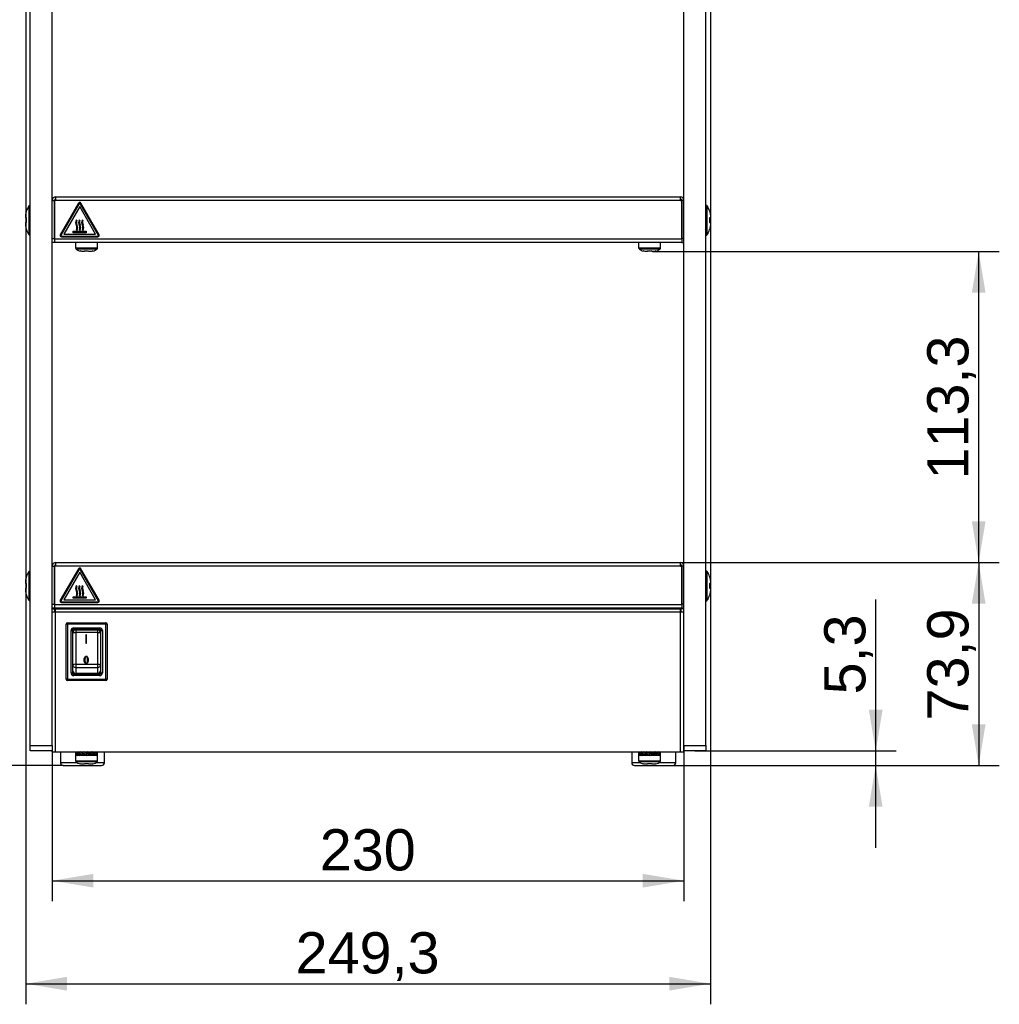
# Model space of a CAD drawing. Header units: millimetres. Extents: x 0 to 418, y 0 to 295.
# Tile 3 of 12: x 55 to 126, y 152 to 223. Entities that reach past the tile are written whole.
import ezdxf
from ezdxf.enums import TextEntityAlignment as Align

# ---------------------------------------------------------------- set-up
doc = ezdxf.new("R2010")
doc.units = ezdxf.units.MM
doc.layers.add('132.367_TASSENWÄ', color=7, linetype='Continuous')
doc.layers.add('Standard', color=7, linetype='Continuous')
doc.styles.add('SEACAD_Arial', font='arial.ttf')
doc.dimstyles.new('ISO', dxfattribs={"dimtxt": 3, "dimasz": 3, "dimexe": 1.5, "dimexo": 0, "dimgap": 0.75, "dimtad": 1, "dimdec": 1, "dimlfac": 5, "dimtxsty": 'SEACAD_Arial', "dimblk1": '_SE_FILLED', "dimblk2": '_SE_FILLED', "dimsah": 1, "dimcen": 1.5, "dimazin": 0, "dimtfac": 0.7, "dimtdec": 3, "dimtmove": 0, "dimatfit": 3, "dimfxl": 1, "dimarcsym": 0})

# ---------------------------------------------------------------- blocks, each defined once
blk = doc.blocks.new('SE')
at = {"layer": '132.367_TASSENWÄ', "color": 7, "linetype": 'Continuous'}
for p, q in [((55.506, 170.444), (55.506, 265.244)), ((57.106, 170.444), (57.106, 265.244)), ((103.106, 170.444), (103.106, 265.244)), ((104.706, 170.444), (104.706, 265.244)), ((57.106, 210.131), (57.266, 210.131)), ((57.266, 207.371), (57.266, 210.131)), ((57.267, 210.131), (57.267, 207.331)), ((57.366, 210.131), (57.267, 210.131)), ((57.366, 210.391), (102.846, 210.391)), ((57.366, 210.131), (57.366, 210.391)), ((102.846, 210.131), (57.366, 210.131)), ((102.846, 210.131), (102.846, 210.391)), ((102.846, 210.131), (102.946, 210.131)), ((102.946, 210.131), (102.946, 207.331)), ((103.106, 210.131), (102.946, 210.131)), ((102.946, 207.371), (102.946, 210.131)), ((55.24, 209.371), (55.234, 209.371)), ((55.406, 209.737), (55.406, 207.645)), ((57.267, 209.591), (57.266, 209.591)), ((59.02, 209.939), (57.693, 207.641)), ((59.063, 209.914), (57.736, 207.616)), ((59.106, 209.697), (57.946, 207.687)), ((60.267, 207.687), (59.106, 209.697)), ((60.476, 207.616), (59.15, 209.914)), ((60.52, 207.641), (59.193, 209.939)), ((102.946, 209.591), (102.946, 209.591)), ((104.806, 207.645), (104.806, 209.737)), ((104.972, 209.371), (104.979, 209.371)), ((55.173, 208.861), (55.173, 208.904)), ((55.24, 208.861), (55.173, 208.861)), ((58.852, 208.723), (58.898, 208.676)), ((59.072, 208.723), (59.118, 208.676)), ((59.292, 208.723), (59.338, 208.676)), ((105.04, 208.861), (104.972, 208.861)), ((105.04, 208.904), (105.04, 208.861)), ((55.173, 208.478), (55.173, 208.521)), ((55.173, 208.521), (55.24, 208.521)), ((55.24, 208.011), (55.234, 208.011)), ((58.918, 207.943), (58.872, 207.99)), ((59.138, 207.943), (59.092, 207.99)), ((59.358, 207.943), (59.312, 207.99)), ((104.972, 208.521), (105.04, 208.521)), ((104.972, 208.011), (104.979, 208.011)), ((105.04, 208.521), (105.04, 208.478)), ((57.106, 207.371), (57.266, 207.371)), ((57.266, 207.791), (57.267, 207.791)), ((57.266, 207.371), (57.266, 207.071)), ((57.267, 207.331), (102.946, 207.331)), ((57.267, 207.331), (57.267, 207.071)), ((57.78, 207.541), (60.433, 207.541)), ((57.78, 207.491), (60.433, 207.491)), ((57.946, 207.687), (60.267, 207.687)), ((58.636, 207.887), (59.576, 207.887)), ((58.636, 207.787), (58.636, 207.887)), ((59.576, 207.787), (58.636, 207.787)), ((59.576, 207.887), (59.576, 207.787)), ((102.946, 207.791), (102.946, 207.791)), ((102.946, 207.371), (102.946, 207.071)), ((103.106, 207.371), (102.946, 207.371)), ((102.946, 207.331), (102.946, 207.071)), ((57.266, 207.071), (57.106, 207.071)), ((102.946, 207.071), (57.267, 207.071)), ((58.806, 207.071), (58.806, 206.674)), ((58.806, 206.674), (60.406, 206.674)), ((58.834, 206.613), (60.378, 206.613)), ((60.406, 206.674), (60.406, 207.071)), ((99.806, 207.071), (99.806, 206.674)), ((99.806, 206.674), (101.406, 206.674)), ((99.834, 206.613), (101.378, 206.613)), ((101.406, 206.674), (101.406, 207.071)), ((102.946, 207.071), (103.106, 207.071)), ((59.146, 206.455), (59.146, 206.448)), ((59.456, 206.421), (59.404, 206.421)), ((59.456, 206.455), (59.456, 206.421)), ((59.756, 206.421), (59.756, 206.455)), ((59.809, 206.421), (59.756, 206.421)), ((60.066, 206.455), (60.066, 206.448)), ((100.146, 206.455), (100.146, 206.448)), ((100.456, 206.421), (100.404, 206.421)), ((100.456, 206.455), (100.456, 206.421)), ((100.756, 206.421), (100.756, 206.455)), ((100.809, 206.421), (100.756, 206.421)), ((101.066, 206.455), (101.066, 206.448)), ((57.366, 183.764), (102.846, 183.764)), ((57.366, 183.504), (57.366, 183.764)), ((102.846, 183.504), (102.846, 183.764)), ((55.406, 183.111), (55.406, 181.018)), ((57.106, 183.504), (57.266, 183.504)), ((57.266, 180.744), (57.266, 183.504)), ((57.267, 182.964), (57.266, 182.964)), ((57.267, 183.504), (57.267, 180.704)), ((57.366, 183.504), (57.267, 183.504)), ((102.846, 183.504), (57.366, 183.504)), ((59.02, 183.312), (57.693, 181.014)), ((59.063, 183.287), (57.736, 180.989)), ((59.106, 183.07), (57.946, 181.06)), ((60.267, 181.06), (59.106, 183.07)), ((60.476, 180.989), (59.15, 183.287)), ((60.52, 181.014), (59.193, 183.312)), ((102.846, 183.504), (102.946, 183.504)), ((102.946, 183.504), (102.946, 180.704)), ((103.106, 183.504), (102.946, 183.504)), ((102.946, 180.744), (102.946, 183.504)), ((102.946, 182.964), (102.946, 182.964)), ((104.806, 181.018), (104.806, 183.111)), ((55.173, 182.234), (55.173, 182.277)), ((55.24, 182.234), (55.173, 182.234)), ((55.24, 182.744), (55.234, 182.744)), ((104.972, 182.744), (104.979, 182.744)), ((105.04, 182.234), (104.972, 182.234)), ((105.04, 182.277), (105.04, 182.234)), ((55.173, 181.851), (55.173, 181.894)), ((55.173, 181.894), (55.24, 181.894)), ((58.852, 182.096), (58.898, 182.05)), ((59.072, 182.096), (59.118, 182.05)), ((59.292, 182.096), (59.338, 182.05)), ((104.972, 181.894), (105.04, 181.894)), ((105.04, 181.894), (105.04, 181.851)), ((55.24, 181.384), (55.234, 181.384)), ((57.106, 180.744), (57.266, 180.744)), ((57.266, 181.164), (57.267, 181.164)), ((57.266, 180.744), (57.266, 180.444)), ((57.267, 180.704), (102.946, 180.704)), ((57.267, 180.704), (57.267, 180.444)), ((57.78, 180.914), (60.433, 180.914)), ((57.78, 180.864), (60.433, 180.864)), ((57.946, 181.06), (60.267, 181.06)), ((58.636, 181.26), (59.576, 181.26)), ((58.636, 181.16), (58.636, 181.26)), ((59.576, 181.16), (58.636, 181.16)), ((58.918, 181.316), (58.872, 181.363)), ((59.138, 181.316), (59.092, 181.363)), ((59.358, 181.316), (59.312, 181.363)), ((59.576, 181.26), (59.576, 181.16)), ((102.946, 181.164), (102.946, 181.164)), ((102.946, 180.744), (102.946, 180.444)), ((103.106, 180.744), (102.946, 180.744)), ((102.946, 180.704), (102.946, 180.444)), ((104.972, 181.384), (104.979, 181.384)), ((57.266, 180.444), (57.106, 180.444)), ((57.106, 180.384), (57.306, 180.384)), ((57.346, 180.144), (57.106, 180.144)), ((57.266, 180.684), (57.267, 180.684)), ((57.267, 180.444), (57.266, 180.444)), ((102.946, 180.444), (57.267, 180.444)), ((57.306, 180.144), (57.306, 180.384)), ((57.346, 180.384), (102.866, 180.384)), ((57.346, 180.144), (57.346, 180.384)), ((102.866, 180.144), (57.346, 180.144)), ((57.346, 169.984), (57.346, 180.144)), ((58.806, 180.384), (58.806, 180.444)), ((58.819, 180.384), (58.819, 180.444)), ((58.914, 180.404), (58.837, 180.444)), ((58.914, 180.384), (58.914, 180.444)), ((59.058, 180.384), (58.933, 180.444)), ((58.994, 180.415), (58.994, 180.444)), ((59.059, 180.422), (59.013, 180.444)), ((59.093, 180.384), (59.093, 180.444)), ((59.231, 180.384), (59.111, 180.444)), ((59.2, 180.384), (59.206, 180.444)), ((59.206, 180.444), (59.206, 180.396)), ((59.292, 180.444), (59.292, 180.396)), ((59.333, 180.384), (59.333, 180.444)), ((59.448, 180.384), (59.348, 180.444)), ((59.607, 180.384), (59.607, 180.444)), ((59.878, 180.444), (59.86, 180.384)), ((59.881, 180.384), (59.881, 180.444)), ((59.92, 180.444), (59.92, 180.384)), ((60.006, 180.396), (60.102, 180.444)), ((60.006, 180.384), (60.006, 180.444)), ((60.007, 180.397), (60.007, 180.444)), ((60.107, 180.444), (60.028, 180.384)), ((60.113, 180.444), (60.061, 180.384)), ((60.121, 180.384), (60.121, 180.444)), ((60.154, 180.384), (60.279, 180.444)), ((60.154, 180.422), (60.199, 180.444)), ((60.204, 180.444), (60.161, 180.415)), ((60.209, 180.444), (60.168, 180.408)), ((60.283, 180.444), (60.186, 180.384)), ((60.286, 180.444), (60.208, 180.384)), ((60.22, 180.416), (60.22, 180.444)), ((60.299, 180.425), (60.339, 180.444)), ((60.3, 180.384), (60.3, 180.444)), ((60.341, 180.444), (60.315, 180.429)), ((60.344, 180.444), (60.317, 180.426)), ((60.323, 180.417), (60.376, 180.444)), ((60.377, 180.444), (60.325, 180.414)), ((60.378, 180.444), (60.326, 180.412)), ((60.394, 180.384), (60.394, 180.444)), ((60.406, 180.384), (60.406, 180.444)), ((67.056, 180.384), (67.056, 180.444)), ((67.456, 180.444), (67.456, 180.384)), ((72.656, 180.444), (72.656, 180.384)), ((73.056, 180.444), (73.056, 180.384)), ((99.806, 180.384), (99.806, 180.444)), ((99.806, 180.384), (99.806, 180.444)), ((99.855, 180.426), (99.823, 180.444)), ((99.855, 180.384), (99.855, 180.444)), ((99.996, 180.384), (99.874, 180.444)), ((99.914, 180.425), (99.914, 180.444)), ((99.97, 180.427), (99.933, 180.444)), ((99.994, 180.384), (99.994, 180.444)), ((100.137, 180.384), (100.013, 180.444)), ((100.093, 180.406), (100.093, 180.444)), ((100.164, 180.418), (100.111, 180.444)), ((100.2, 180.384), (100.206, 180.444)), ((100.206, 180.444), (100.206, 180.384)), ((100.207, 180.384), (100.207, 180.444)), ((100.335, 180.384), (100.224, 180.444)), ((100.292, 180.444), (100.292, 180.384)), ((100.468, 180.384), (100.468, 180.444)), ((100.481, 180.444), (100.566, 180.384)), ((100.746, 180.384), (100.746, 180.444)), ((101.001, 180.444), (100.966, 180.384)), ((101.007, 180.384), (101.007, 180.444)), ((101.049, 180.418), (101.102, 180.444)), ((101.107, 180.444), (101.06, 180.409)), ((101.113, 180.444), (101.061, 180.384)), ((101.075, 180.384), (101.199, 180.444)), ((101.204, 180.444), (101.115, 180.384)), ((101.121, 180.406), (101.121, 180.444)), ((101.209, 180.444), (101.143, 180.384)), ((101.22, 180.384), (101.22, 180.444)), ((101.243, 180.427), (101.279, 180.444)), ((101.283, 180.444), (101.247, 180.422)), ((101.286, 180.444), (101.251, 180.417)), ((101.344, 180.444), (101.254, 180.384)), ((101.26, 180.406), (101.339, 180.444)), ((101.341, 180.444), (101.265, 180.399)), ((101.3, 180.425), (101.3, 180.444)), ((101.358, 180.384), (101.358, 180.444)), ((101.358, 180.435), (101.376, 180.444)), ((101.377, 180.444), (101.358, 180.433)), ((101.378, 180.444), (101.358, 180.432)), ((101.389, 180.444), (101.368, 180.431)), ((101.406, 180.384), (101.406, 180.444)), ((102.866, 180.144), (102.866, 180.384)), ((102.866, 169.984), (102.866, 180.144)), ((103.106, 180.144), (102.866, 180.144)), ((103.106, 180.384), (102.906, 180.384)), ((102.906, 180.144), (102.906, 180.384)), ((102.946, 180.684), (102.946, 180.684)), ((102.946, 180.444), (103.106, 180.444)), ((102.946, 180.444), (102.946, 180.444)), ((58.116, 175.274), (58.116, 179.274)), ((58.216, 179.274), (58.116, 179.274)), ((58.216, 179.374), (61.016, 179.374)), ((58.216, 179.374), (58.216, 179.274)), ((58.216, 179.274), (58.216, 175.274)), ((61.016, 179.274), (58.216, 179.274)), ((61.016, 179.374), (61.016, 179.274)), ((61.016, 175.274), (61.016, 179.274)), ((61.116, 179.274), (61.016, 179.274)), ((61.116, 179.274), (61.116, 175.274)), ((58.476, 175.734), (58.476, 178.814)), ((58.476, 178.814), (58.576, 178.814)), ((58.576, 178.814), (58.576, 175.734)), ((58.616, 176.256), (58.616, 178.674)), ((58.676, 179.014), (60.556, 179.014)), ((58.676, 178.914), (58.676, 179.014)), ((60.556, 178.914), (58.676, 178.914)), ((58.816, 178.874), (58.816, 178.663)), ((58.816, 178.874), (60.416, 178.874)), ((58.816, 178.663), (58.816, 176.361)), ((60.416, 178.663), (58.816, 178.663)), ((60.416, 178.663), (60.416, 178.874)), ((60.416, 176.361), (60.416, 178.663)), ((60.556, 178.914), (60.556, 179.014)), ((60.616, 178.674), (60.616, 176.256)), ((60.656, 175.734), (60.656, 178.814)), ((60.656, 178.814), (60.756, 178.814)), ((60.756, 178.814), (60.756, 175.734)), ((59.604, 178.494), (59.562, 178.494)), ((59.562, 178.494), (59.562, 177.893)), ((59.604, 178.392), (59.562, 178.392)), ((59.562, 177.893), (59.604, 177.893)), ((59.604, 177.893), (59.604, 178.494)), ((59.48, 176.671), (59.48, 176.464)), ((59.678, 176.464), (59.678, 176.671)), ((58.476, 175.734), (58.576, 175.734)), ((58.616, 175.874), (58.616, 176.256)), ((58.816, 176.361), (58.816, 176.128)), ((58.816, 176.361), (60.416, 176.361)), ((58.816, 176.128), (58.816, 175.698)), ((58.816, 176.128), (60.416, 176.128)), ((58.816, 175.698), (58.816, 175.674)), ((58.816, 175.698), (60.416, 175.698)), ((60.416, 175.674), (58.816, 175.674)), ((60.416, 176.128), (60.416, 176.361)), ((60.416, 175.698), (60.416, 176.128)), ((60.416, 175.674), (60.416, 175.698)), ((60.616, 176.256), (60.616, 175.874)), ((60.656, 175.734), (60.756, 175.734)), ((58.216, 175.274), (58.116, 175.274)), ((58.216, 175.274), (61.016, 175.274)), ((58.216, 175.274), (58.216, 175.174)), ((61.016, 175.174), (58.216, 175.174)), ((58.676, 175.634), (60.556, 175.634)), ((58.676, 175.534), (58.676, 175.634)), ((60.556, 175.534), (58.676, 175.534)), ((60.556, 175.534), (60.556, 175.634)), ((61.016, 175.274), (61.016, 175.174)), ((61.116, 175.274), (61.016, 175.274)), ((55.506, 170.044), (55.506, 170.444)), ((55.506, 170.444), (57.106, 170.444)), ((57.106, 170.044), (55.506, 170.044)), ((57.106, 170.444), (57.106, 170.044)), ((57.106, 169.984), (57.106, 170.044)), ((57.106, 169.984), (57.346, 169.984)), ((57.346, 169.984), (102.866, 169.984)), ((57.706, 169.984), (57.706, 169.184)), ((58.806, 169.935), (58.806, 169.813)), ((58.819, 169.911), (58.819, 169.984)), ((58.914, 169.911), (58.914, 169.984)), ((59.094, 169.948), (59.016, 169.984)), ((59.093, 169.911), (59.093, 169.984)), ((59.312, 169.924), (59.19, 169.984)), ((59.206, 169.984), (59.206, 169.976)), ((59.292, 169.984), (59.292, 169.976)), ((59.333, 169.911), (59.333, 169.984)), ((59.515, 169.924), (59.415, 169.984)), ((59.607, 169.911), (59.607, 169.984)), ((59.866, 169.984), (59.851, 169.933)), ((59.881, 169.911), (59.881, 169.984)), ((59.92, 169.984), (59.92, 169.935)), ((60.054, 169.984), (60.006, 169.948)), ((60.006, 169.935), (60.006, 169.984)), ((60.007, 169.977), (60.022, 169.984)), ((60.078, 169.984), (60.035, 169.933)), ((60.121, 169.911), (60.121, 169.984)), ((60.218, 169.984), (60.189, 169.966)), ((60.234, 169.984), (60.197, 169.956)), ((60.3, 169.911), (60.3, 169.984)), ((60.394, 169.911), (60.394, 169.984)), ((60.406, 169.813), (60.406, 169.935)), ((60.906, 169.184), (60.906, 169.984)), ((99.306, 169.984), (99.306, 169.184)), ((99.806, 169.935), (99.806, 169.813)), ((99.819, 169.911), (99.819, 169.984)), ((99.914, 169.911), (99.914, 169.984)), ((100.094, 169.948), (100.016, 169.984)), ((100.093, 169.911), (100.093, 169.984)), ((100.312, 169.924), (100.19, 169.984)), ((100.206, 169.984), (100.206, 169.976)), ((100.292, 169.984), (100.292, 169.976)), ((100.333, 169.911), (100.333, 169.984)), ((100.515, 169.924), (100.415, 169.984)), ((100.607, 169.911), (100.607, 169.984)), ((100.866, 169.984), (100.851, 169.933)), ((100.881, 169.911), (100.881, 169.984)), ((100.92, 169.984), (100.92, 169.935)), ((101.006, 169.976), (101.022, 169.984)), ((101.054, 169.984), (101.006, 169.948)), ((101.006, 169.935), (101.006, 169.984)), ((101.078, 169.984), (101.035, 169.933)), ((101.121, 169.911), (101.121, 169.984)), ((101.218, 169.984), (101.189, 169.966)), ((101.234, 169.984), (101.197, 169.956)), ((101.3, 169.911), (101.3, 169.984)), ((101.394, 169.911), (101.394, 169.984)), ((101.406, 169.813), (101.406, 169.935)), ((102.506, 169.184), (102.506, 169.984)), ((102.866, 169.984), (103.106, 169.984)), ((103.106, 170.444), (104.706, 170.444)), ((103.106, 170.044), (103.106, 170.444)), ((103.106, 169.984), (103.106, 170.044)), ((104.706, 170.044), (103.106, 170.044)), ((104.706, 170.444), (104.706, 170.044)), ((58.806, 169.724), (58.816, 169.724)), ((58.806, 169.724), (58.806, 169.327)), ((58.806, 169.327), (60.406, 169.327)), ((58.841, 169.843), (58.818, 169.838)), ((58.818, 169.724), (58.818, 169.838)), ((58.907, 169.724), (58.818, 169.724)), ((58.89, 169.759), (58.834, 169.724)), ((58.834, 169.266), (60.378, 169.266)), ((58.837, 169.724), (58.893, 169.753)), ((58.913, 169.838), (58.959, 169.852)), ((58.913, 169.724), (58.913, 169.838)), ((59.082, 169.724), (58.913, 169.724)), ((59.019, 169.794), (58.926, 169.724)), ((59.027, 169.785), (58.93, 169.724)), ((58.933, 169.724), (59.038, 169.773)), ((59.092, 169.838), (59.146, 169.864)), ((59.092, 169.724), (59.092, 169.838)), ((59.32, 169.724), (59.092, 169.724)), ((59.178, 169.815), (59.1, 169.724)), ((59.206, 169.801), (59.106, 169.724)), ((59.111, 169.724), (59.206, 169.771)), ((59.178, 169.836), (59.178, 169.815)), ((59.206, 169.813), (59.206, 169.724)), ((59.312, 169.924), (59.334, 169.926)), ((59.393, 169.859), (59.312, 169.924)), ((59.313, 169.924), (59.333, 169.924)), ((59.332, 169.838), (59.362, 169.879)), ((59.332, 169.724), (59.332, 169.838)), ((59.593, 169.724), (59.332, 169.724)), ((59.362, 169.815), (59.335, 169.724)), ((59.362, 169.879), (59.393, 169.859)), ((59.362, 169.879), (59.362, 169.815)), ((59.484, 169.824), (59.362, 169.815)), ((59.393, 169.867), (59.393, 169.859)), ((59.515, 169.924), (59.588, 169.93)), ((59.606, 169.859), (59.515, 169.924)), ((59.531, 169.924), (59.607, 169.924)), ((59.576, 169.879), (59.606, 169.859)), ((59.606, 169.838), (59.576, 169.879)), ((59.637, 169.869), (59.606, 169.89)), ((59.698, 169.824), (59.606, 169.89)), ((59.606, 169.89), (59.606, 169.859)), ((59.606, 169.724), (59.606, 169.838)), ((59.698, 169.824), (59.606, 169.817)), ((59.867, 169.724), (59.606, 169.724)), ((59.637, 169.869), (59.607, 169.911)), ((59.864, 169.724), (59.698, 169.824)), ((59.729, 169.924), (59.851, 169.933)), ((59.851, 169.869), (59.82, 169.89)), ((59.9, 169.824), (59.82, 169.89)), ((59.82, 169.89), (59.82, 169.881)), ((59.851, 169.933), (59.851, 169.869)), ((59.851, 169.869), (59.881, 169.911)), ((59.879, 169.724), (59.879, 169.838)), ((59.9, 169.824), (59.879, 169.822)), ((60.11, 169.724), (59.879, 169.724)), ((60.102, 169.724), (59.9, 169.824)), ((60.006, 169.724), (60.006, 169.771)), ((60.035, 169.933), (60.035, 169.912)), ((60.067, 169.885), (60.121, 169.911)), ((60.12, 169.724), (60.12, 169.838)), ((60.279, 169.724), (60.12, 169.799)), ((60.292, 169.724), (60.12, 169.724)), ((60.253, 169.896), (60.3, 169.911)), ((60.299, 169.724), (60.299, 169.838)), ((60.376, 169.724), (60.299, 169.763)), ((60.392, 169.724), (60.299, 169.724)), ((60.372, 169.905), (60.394, 169.911)), ((60.394, 169.724), (60.394, 169.838)), ((60.406, 169.724), (60.394, 169.724)), ((60.406, 169.327), (60.406, 169.724)), ((99.806, 169.724), (99.816, 169.724)), ((99.806, 169.724), (99.806, 169.327)), ((99.806, 169.327), (101.406, 169.327)), ((99.841, 169.843), (99.818, 169.838)), ((99.818, 169.724), (99.818, 169.838)), ((99.907, 169.724), (99.818, 169.724)), ((99.89, 169.759), (99.834, 169.724)), ((99.834, 169.266), (101.378, 169.266)), ((99.837, 169.724), (99.893, 169.753)), ((99.913, 169.838), (99.959, 169.852)), ((99.913, 169.724), (99.913, 169.838)), ((100.082, 169.724), (99.913, 169.724)), ((100.019, 169.794), (99.926, 169.724)), ((100.027, 169.785), (99.93, 169.724)), ((99.933, 169.724), (100.038, 169.773)), ((100.092, 169.838), (100.146, 169.864)), ((100.092, 169.724), (100.092, 169.838)), ((100.32, 169.724), (100.092, 169.724)), ((100.178, 169.815), (100.1, 169.724)), ((100.206, 169.801), (100.106, 169.724)), ((100.111, 169.724), (100.206, 169.771)), ((100.178, 169.836), (100.178, 169.815)), ((100.206, 169.813), (100.206, 169.724)), ((100.294, 169.924), (100.333, 169.924)), ((100.312, 169.924), (100.334, 169.926)), ((100.393, 169.859), (100.312, 169.924)), ((100.332, 169.838), (100.362, 169.879)), ((100.332, 169.724), (100.332, 169.838)), ((100.593, 169.724), (100.332, 169.724)), ((100.362, 169.815), (100.335, 169.724)), ((100.362, 169.879), (100.393, 169.859)), ((100.362, 169.879), (100.362, 169.815)), ((100.484, 169.824), (100.362, 169.815)), ((100.393, 169.867), (100.393, 169.859)), ((100.514, 169.924), (100.607, 169.924)), ((100.515, 169.924), (100.588, 169.93)), ((100.606, 169.859), (100.515, 169.924)), ((100.576, 169.879), (100.606, 169.859)), ((100.606, 169.838), (100.576, 169.879)), ((100.637, 169.869), (100.606, 169.89)), ((100.698, 169.824), (100.606, 169.89)), ((100.606, 169.89), (100.606, 169.859)), ((100.606, 169.724), (100.606, 169.838)), ((100.698, 169.824), (100.606, 169.817)), ((100.867, 169.724), (100.606, 169.724)), ((100.637, 169.869), (100.607, 169.911)), ((100.864, 169.724), (100.698, 169.824)), ((100.729, 169.924), (100.851, 169.933)), ((100.851, 169.869), (100.82, 169.89)), ((100.9, 169.824), (100.82, 169.89)), ((100.82, 169.89), (100.82, 169.881)), ((100.851, 169.933), (100.851, 169.869)), ((100.851, 169.869), (100.881, 169.911)), ((100.879, 169.724), (100.879, 169.838)), ((100.9, 169.824), (100.879, 169.822)), ((101.11, 169.724), (100.879, 169.724)), ((101.102, 169.724), (100.9, 169.824)), ((101.006, 169.724), (101.006, 169.771)), ((101.035, 169.933), (101.035, 169.912)), ((101.067, 169.885), (101.121, 169.911)), ((101.12, 169.724), (101.12, 169.838)), ((101.279, 169.724), (101.12, 169.799)), ((101.292, 169.724), (101.12, 169.724)), ((101.253, 169.896), (101.3, 169.911)), ((101.299, 169.724), (101.299, 169.838)), ((101.376, 169.724), (101.299, 169.763)), ((101.392, 169.724), (101.299, 169.724)), ((101.372, 169.905), (101.394, 169.911)), ((101.394, 169.724), (101.394, 169.838)), ((101.406, 169.724), (101.394, 169.724)), ((101.406, 169.327), (101.406, 169.724)), ((58.949, 169.184), (57.706, 169.184)), ((57.906, 168.984), (60.706, 168.984)), ((59.146, 169.108), (59.146, 169.102)), ((59.456, 169.074), (59.404, 169.074)), ((59.456, 169.108), (59.456, 169.074)), ((59.756, 169.074), (59.756, 169.108)), ((59.809, 169.074), (59.756, 169.074)), ((60.066, 169.108), (60.066, 169.102)), ((60.906, 169.184), (60.263, 169.184)), ((99.949, 169.184), (99.306, 169.184)), ((99.506, 168.984), (102.306, 168.984)), ((100.146, 169.108), (100.146, 169.102)), ((100.456, 169.074), (100.404, 169.074)), ((100.456, 169.108), (100.456, 169.074)), ((100.756, 169.074), (100.756, 169.108)), ((100.809, 169.074), (100.756, 169.074)), ((101.066, 169.108), (101.066, 169.102)), ((102.506, 169.184), (101.263, 169.184))]:
    blk.add_line(p, q, dxfattribs=at)
for centre in [(58.268, 207.753), (58.268, 181.127)]:
    blk.add_circle(centre, 0.001, dxfattribs=at)
for centre, radius, start, end in [((57.366, 210.131), 0.26, 90, 180), ((57.366, 210.131), 0.1, 90, 180), ((102.846, 210.131), 0.26, 0, 90), ((102.846, 210.131), 0.1, 0, 90), ((56.573, 208.963), 1.4, 146.44269, 163.06732), ((55.506, 209.671), 0.12, 90, 146.44269), ((59.106, 209.889), 0.1, 30, 150), ((59.106, 209.889), 0.05, 30, 150), ((104.706, 209.671), 0.12, 33.55731, 90), ((103.64, 208.963), 1.4, 16.93958, 33.55731), ((59.274, 208.526), 0.466, 155.04933, 207.71968), ((59.341, 208.53), 0.466, 161.69718, 201.87904), ((59.494, 208.526), 0.466, 155.04933, 207.71968), ((59.561, 208.53), 0.466, 161.69718, 201.87904), ((59.714, 208.526), 0.466, 155.04933, 207.71968), ((59.781, 208.53), 0.466, 161.69718, 201.87904), ((56.573, 208.418), 1.4, 196.93958, 213.55731), ((58.538, 208.139), 0.366, 335.85654, 27.71968), ((58.496, 208.139), 0.466, 335.04933, 27.71968), ((58.649, 208.136), 0.466, 341.69633, 21.87817), ((58.716, 208.139), 0.466, 335.04867, 27.71901), ((58.869, 208.136), 0.466, 341.69633, 21.87817), ((58.936, 208.139), 0.466, 335.04867, 27.71901), ((103.64, 208.418), 1.4, 326.44269, 343.06732), ((55.506, 207.711), 0.12, 213.55731, 270), ((57.78, 207.591), 0.1, 150, 270), ((57.78, 207.591), 0.05, 150, 270), ((60.433, 207.591), 0.1, 270, 30), ((60.433, 207.591), 0.05, 270, 30), ((104.706, 207.711), 0.12, 270, 326.44269), ((58.886, 206.674), 0.08, 180, 229.4642), ((59.354, 207.221), 0.8, 229.4642, 254.91626), ((59.858, 207.221), 0.8, 285.08812, 310.5358), ((60.326, 206.674), 0.08, 310.5358, 0), ((99.886, 206.674), 0.08, 180, 229.4642), ((100.354, 207.221), 0.8, 229.4642, 254.91626), ((100.858, 207.221), 0.8, 285.08812, 310.5358), ((101.326, 206.674), 0.08, 310.5358, 0), ((57.366, 183.504), 0.26, 90, 180), ((57.366, 183.504), 0.1, 90, 180), ((102.846, 183.504), 0.26, 0, 90), ((102.846, 183.504), 0.1, 0, 90), ((56.573, 182.337), 1.4, 146.44269, 163.06732), ((55.506, 183.044), 0.12, 90, 146.44269), ((59.106, 183.262), 0.1, 30, 150), ((59.106, 183.262), 0.05, 30, 150), ((104.706, 183.044), 0.12, 33.55731, 90), ((103.64, 182.337), 1.4, 16.93958, 33.55731), ((59.274, 181.9), 0.466, 155.04933, 207.71968), ((58.538, 181.513), 0.366, 335.85654, 27.71968), ((59.341, 181.903), 0.466, 161.69718, 201.87904), ((58.496, 181.513), 0.466, 335.04933, 27.71968), ((59.494, 181.9), 0.466, 155.04933, 207.71968), ((58.649, 181.509), 0.466, 341.69633, 21.87817), ((59.561, 181.903), 0.466, 161.69718, 201.87904), ((58.716, 181.513), 0.466, 335.04867, 27.71901), ((59.714, 181.9), 0.466, 155.04933, 207.71968), ((58.869, 181.509), 0.466, 341.69633, 21.87817), ((59.781, 181.903), 0.466, 161.69718, 201.87904), ((58.936, 181.513), 0.466, 335.04867, 27.71901), ((56.573, 181.792), 1.4, 196.93958, 213.55731), ((55.506, 181.084), 0.12, 213.55731, 270), ((57.78, 180.964), 0.1, 150, 270), ((57.78, 180.964), 0.05, 150, 270), ((60.433, 180.964), 0.1, 270, 30), ((60.433, 180.964), 0.05, 270, 30), ((104.706, 181.084), 0.12, 270, 326.44269), ((103.64, 181.792), 1.4, 326.44269, 343.06732), ((57.346, 180.144), 0.24, 90, 99.59407), ((57.346, 180.144), 0.04, 90, 180), ((102.866, 180.144), 0.24, 80.40593, 90), ((102.866, 180.144), 0.04, 0, 90), ((58.216, 179.274), 0.1, 90, 180), ((61.016, 179.274), 0.1, 0, 90), ((58.676, 178.814), 0.2, 90, 180), ((58.676, 178.814), 0.1, 90, 180), ((58.816, 178.674), 0.2, 90, 180), ((60.416, 178.674), 0.2, 0, 90), ((60.556, 178.814), 0.2, 0, 90), ((60.556, 178.814), 0.1, 0, 90), ((58.676, 175.734), 0.2, 180, 270), ((58.676, 175.734), 0.1, 180, 270), ((58.816, 175.874), 0.2, 180, 270), ((60.416, 175.874), 0.2, 270, 0), ((60.556, 175.734), 0.2, 270, 0), ((60.556, 175.734), 0.1, 270, 0), ((58.216, 175.274), 0.1, 180, 270), ((61.016, 175.274), 0.1, 270, 0), ((58.886, 169.327), 0.08, 180, 229.4642), ((59.354, 169.874), 0.8, 229.4642, 254.91626), ((59.858, 169.874), 0.8, 285.08812, 310.5358), ((60.326, 169.327), 0.08, 310.5358, 0), ((99.886, 169.327), 0.08, 180, 229.4642), ((100.354, 169.874), 0.8, 229.4642, 254.91626), ((100.858, 169.874), 0.8, 285.08812, 310.5358), ((101.326, 169.327), 0.08, 310.5358, 0), ((57.906, 169.184), 0.2, 180, 270), ((60.706, 169.184), 0.2, 270, 0), ((99.506, 169.184), 0.2, 180, 270), ((102.306, 169.184), 0.2, 270, 0)]:
    blk.add_arc(centre, radius, start, end, dxfattribs=at)
for centre, major_axis, ratio, start_param, end_param in [((59.606, 180.355), (-0.8, 0), 0.707297, 6.125675, 6.232341), ((59.606, 180.355), (-0.777, 0.315), 0.605366, 0.431854, 0.53852), ((59.606, 180.355), (-0.777, -0.315), 0.605366, -0.746875, -0.715077), ((59.606, 180.355), (-0.776, 0.459), 0.426996, 0.788009, 0.894675), ((59.606, 180.355), (-0.773, -0.4), 0.517718, -0.943064, -0.894559), ((59.606, 180.355), (-0.782, 0.5), 0.337573, 0.927948, 0.998192), ((59.606, 180.355), (-0.776, -0.459), 0.426996, -1.10303, -0.996364), ((59.606, 180.355), (-0.789, 0.53), 0.250517, 1.05649, 1.163156), ((59.606, 180.355), (-0.782, -0.5), 0.337573, -1.242969, -1.196145), ((59.606, 180.355), (-0.799, 0.562), 0.082422, 1.296686, 1.403352), ((59.606, 180.355), (-0.799, 0.562), 0.082422, 4.646634, 4.7533), ((59.606, 180.355), (0.789, -0.53), 0.250517, 1.264845, 1.371511), ((59.606, 180.355), (0.782, -0.5), 0.337573, 1.196145, 1.242969), ((59.606, 180.355), (0.776, -0.459), 0.426996, 0.996364, 1.10303), ((59.606, 180.355), (0.773, -0.4), 0.517718, 0.894559, 0.943064), ((59.606, 180.355), (0.777, -0.315), 0.605366, 0.640209, 0.746875), ((59.606, 180.355), (0.8, 0), 0.707297, 0.050844, 0.15751), ((100.606, 180.355), (-0.79, 0.184), 0.677214, 0.173186, 0.279852), ((100.606, 180.355), (-0.773, 0.4), 0.517718, 0.628043, 0.734709), ((100.606, 180.355), (-0.777, -0.315), 0.605366, -0.746875, -0.715077), ((100.606, 180.355), (-0.773, -0.4), 0.517718, -0.943064, -0.836398), ((100.606, 180.355), (-0.782, 0.5), 0.337573, 0.927948, 1.034614), ((100.606, 180.355), (-0.776, -0.459), 0.426996, -1.10303, -1.063654), ((100.606, 180.355), (-0.789, 0.53), 0.250517, 1.05649, 1.126734), ((100.606, 180.355), (-0.782, -0.5), 0.337573, -1.242969, -1.136303), ((100.606, 180.355), (-0.795, 0.55), 0.16567, 1.178429, 1.285095), ((100.606, 180.355), (0.795, -0.55), 0.16567, 1.386784, 1.49345), ((100.606, 180.355), (0.782, -0.5), 0.337573, 1.136303, 1.242969), ((100.606, 180.355), (0.776, -0.459), 0.426996, 1.051248, 1.10303), ((100.606, 180.355), (0.773, -0.4), 0.517718, 0.836398, 0.943064), ((100.606, 180.355), (0.777, -0.315), 0.605366, 0.715077, 0.746875), ((100.606, 180.355), (0.79, -0.184), 0.677214, 0.38154, 0.488206), ((58.816, 178.674), (0.2, 0), 0.053539, 3.141593, 4.712389), ((60.416, 178.674), (0.2, 0), 0.053539, 4.712389, 6.283185), ((58.816, 176.256), (0.2, 0), 0.522144, 1.570796, 3.141593), ((58.816, 176.256), (0.2, 0), 0.640631, 3.141593, 4.712389), ((58.816, 175.874), (0.2, 0), 0.881138, 3.141593, 4.712389), ((60.416, 176.256), (0.2, 0), 0.522144, 0, 1.570796), ((60.416, 176.256), (0.2, 0), 0.640631, 4.712389, 6.283185), ((60.416, 175.874), (0.2, 0), 0.881138, 4.712389, 6.283185), ((59.606, 169.935), (0.8, 0), 0.707297, 3.055317, 3.315227), ((59.606, 169.935), (-0.777, 0.315), 0.605366, 0.503089, 0.762999), ((59.606, 169.935), (-0.776, 0.459), 0.426996, 0.859244, 1.119154), ((59.606, 169.935), (-0.789, 0.53), 0.250517, 1.127725, 1.387635), ((59.606, 169.935), (-0.799, 0.562), 0.082422, 1.367921, 1.627831), ((59.606, 169.935), (0.799, -0.562), 0.082422, 1.280562, 1.540472), ((59.606, 169.935), (0.789, -0.53), 0.250517, 1.040366, 1.300276), ((59.606, 169.935), (0.776, -0.459), 0.426996, 0.771885, 1.031795), ((59.606, 169.935), (0.777, -0.315), 0.605366, 0.41573, 0.67564), ((59.606, 169.935), (-0.8, 0), 0.707297, 3.141593, 3.227868), ((100.606, 169.935), (0.8, 0), 0.707297, 3.055317, 3.315227), ((100.606, 169.935), (-0.777, 0.315), 0.605366, 0.503089, 0.762999), ((100.606, 169.935), (-0.776, 0.459), 0.426996, 0.859244, 1.119154), ((100.606, 169.935), (-0.789, 0.53), 0.250517, 1.127725, 1.387635), ((100.606, 169.935), (-0.799, 0.562), 0.082422, 1.367921, 1.627831), ((100.606, 169.935), (0.799, -0.562), 0.082422, 1.280562, 1.540472), ((100.606, 169.935), (0.789, -0.53), 0.250517, 1.040366, 1.300276), ((100.606, 169.935), (0.776, -0.459), 0.426996, 0.771885, 1.031795), ((100.606, 169.935), (0.777, -0.315), 0.605366, 0.41573, 0.67564), ((100.606, 169.935), (-0.8, 0), 0.707297, 3.141593, 3.227868), ((59.606, 169.813), (0.8, 0), 0.707297, 3.141593, 3.299103), ((59.606, 169.813), (-0.777, 0.315), 0.605366, 0.41573, 0.746875), ((59.606, 169.813), (-0.776, 0.459), 0.426996, 0.771885, 1.10303), ((59.606, 169.813), (-0.789, 0.53), 0.250517, 1.040366, 1.371511), ((59.606, 169.813), (-0.799, 0.562), 0.082422, 1.280562, 1.611707), ((59.606, 169.813), (-0.799, 0.562), 0.082422, 4.438279, 4.769424), ((59.606, 169.813), (0.789, -0.53), 0.250517, 1.05649, 1.387635), ((59.606, 169.813), (0.776, -0.459), 0.426996, 0.788009, 1.119154), ((59.606, 169.813), (0.776, 0.459), 0.426996, -1.10303, -1.015892), ((59.606, 169.813), (0.777, -0.315), 0.605366, 0.431854, 0.762999), ((59.606, 169.813), (0.777, 0.315), 0.605366, -0.746875, -0.685247), ((59.606, 169.813), (-0.8, 0), 0.707297, 2.984082, 3.315227), ((100.606, 169.813), (0.8, 0), 0.707297, 3.141593, 3.299103), ((100.606, 169.813), (-0.777, 0.315), 0.605366, 0.41573, 0.746875), ((100.606, 169.813), (-0.776, 0.459), 0.426996, 0.771885, 1.10303), ((100.606, 169.813), (-0.789, 0.53), 0.250517, 1.040366, 1.371511), ((100.606, 169.813), (-0.799, 0.562), 0.082422, 1.280562, 1.611707), ((100.606, 169.813), (-0.799, 0.562), 0.082422, 4.438279, 4.769424), ((100.606, 169.813), (0.789, -0.53), 0.250517, 1.05649, 1.387635), ((100.606, 169.813), (0.776, -0.459), 0.426996, 0.788009, 1.119154), ((100.606, 169.813), (0.776, 0.459), 0.426996, -1.10303, -1.015892), ((100.606, 169.813), (0.777, -0.315), 0.605366, 0.431854, 0.762999), ((100.606, 169.813), (0.777, 0.315), 0.605366, -0.746875, -0.696135), ((100.606, 169.813), (-0.8, 0), 0.707297, 2.984082, 3.315227)]:
    blk.add_ellipse(centre, major_axis=major_axis, ratio=ratio, start_param=start_param, end_param=end_param, dxfattribs=at)
for points, knots in [([(55.173, 208.904), (55.173, 208.983), (55.178, 209.062), (55.199, 209.218), (55.216, 209.295), (55.24, 209.371)], [0, 0, 0, 0, 0.5, 0.5, 1, 1, 1, 1]), ([(104.972, 209.371), (104.996, 209.296), (105.013, 209.217), (105.035, 209.061), (105.04, 208.983), (105.04, 208.904)], [0, 0, 0, 0, 0.5, 0.5, 1, 1, 1, 1]), ([(55.24, 208.521), (55.236, 208.577), (55.234, 208.635), (55.234, 208.748), (55.236, 208.805), (55.24, 208.861)], [0, 0, 0, 0, 0.5, 0.5, 1, 1, 1, 1]), ([(104.972, 208.861), (104.977, 208.804), (104.979, 208.747), (104.979, 208.633), (104.977, 208.577), (104.972, 208.521)], [0, 0, 0, 0, 0.5, 0.5, 1, 1, 1, 1]), ([(55.24, 208.011), (55.217, 208.086), (55.199, 208.164), (55.177, 208.321), (55.173, 208.399), (55.173, 208.478)], [0, 0, 0, 0, 0.5, 0.5, 1, 1, 1, 1]), ([(105.04, 208.478), (105.04, 208.398), (105.035, 208.319), (105.013, 208.164), (104.996, 208.087), (104.972, 208.011)], [0, 0, 0, 0, 0.5, 0.5, 1, 1, 1, 1]), ([(59.404, 206.421), (59.36, 206.421), (59.317, 206.423), (59.231, 206.434), (59.188, 206.443), (59.146, 206.455)], [0, 0, 0, 0, 0.5, 0.5, 1, 1, 1, 1]), ([(59.756, 206.455), (59.731, 206.453), (59.706, 206.451), (59.656, 206.449), (59.63, 206.448), (59.555, 206.448), (59.506, 206.451), (59.456, 206.455)], [0, 0, 0, 0, 0.25, 0.25, 0.5, 0.5, 1, 1, 1, 1]), ([(60.066, 206.455), (60.025, 206.443), (59.982, 206.434), (59.896, 206.423), (59.852, 206.421), (59.809, 206.421)], [0, 0, 0, 0, 0.5, 0.5, 1, 1, 1, 1]), ([(100.404, 206.421), (100.36, 206.421), (100.317, 206.423), (100.231, 206.434), (100.188, 206.443), (100.146, 206.455)], [0, 0, 0, 0, 0.5, 0.5, 1, 1, 1, 1]), ([(100.756, 206.455), (100.731, 206.453), (100.706, 206.451), (100.656, 206.449), (100.63, 206.448), (100.555, 206.448), (100.506, 206.451), (100.456, 206.455)], [0, 0, 0, 0, 0.25, 0.25, 0.5, 0.5, 1, 1, 1, 1]), ([(101.066, 206.455), (101.025, 206.443), (100.982, 206.434), (100.896, 206.423), (100.852, 206.421), (100.809, 206.421)], [0, 0, 0, 0, 0.5, 0.5, 1, 1, 1, 1]), ([(55.173, 182.277), (55.173, 182.357), (55.178, 182.436), (55.199, 182.591), (55.216, 182.668), (55.24, 182.744)], [0, 0, 0, 0, 0.5, 0.5, 1, 1, 1, 1]), ([(55.24, 181.894), (55.236, 181.951), (55.234, 182.008), (55.234, 182.122), (55.236, 182.178), (55.24, 182.234)], [0, 0, 0, 0, 0.5, 0.5, 1, 1, 1, 1]), ([(104.972, 182.744), (104.996, 182.669), (105.013, 182.591), (105.035, 182.434), (105.04, 182.356), (105.04, 182.277)], [0, 0, 0, 0, 0.5, 0.5, 1, 1, 1, 1]), ([(104.972, 182.234), (104.977, 182.178), (104.979, 182.12), (104.979, 182.007), (104.977, 181.95), (104.972, 181.894)], [0, 0, 0, 0, 0.5, 0.5, 1, 1, 1, 1]), ([(55.24, 181.384), (55.217, 181.459), (55.199, 181.538), (55.177, 181.694), (55.173, 181.773), (55.173, 181.851)], [0, 0, 0, 0, 0.5, 0.5, 1, 1, 1, 1]), ([(105.04, 181.851), (105.04, 181.772), (105.035, 181.693), (105.013, 181.537), (104.996, 181.46), (104.972, 181.384)], [0, 0, 0, 0, 0.5, 0.5, 1, 1, 1, 1]), ([(59.72, 176.671), (59.72, 176.726), (59.714, 176.781), (59.688, 176.862), (59.676, 176.889), (59.638, 176.935), (59.609, 176.951), (59.546, 176.951), (59.517, 176.934), (59.481, 176.887), (59.47, 176.86), (59.444, 176.778), (59.438, 176.723), (59.438, 176.612), (59.442, 176.557), (59.467, 176.479), (59.478, 176.453), (59.519, 176.412), (59.55, 176.401), (59.612, 176.401), (59.642, 176.415), (59.682, 176.456), (59.693, 176.482), (59.717, 176.561), (59.72, 176.616), (59.72, 176.671)], [0, 0, 0, 0, 0.125, 0.125, 0.1875, 0.1875, 0.25, 0.25, 0.3125, 0.3125, 0.375, 0.375, 0.5, 0.5, 0.625, 0.625, 0.6875, 0.6875, 0.75, 0.75, 0.8125, 0.8125, 0.875, 0.875, 1, 1, 1, 1]), ([(59.678, 176.671), (59.678, 176.626), (59.674, 176.582), (59.658, 176.517), (59.652, 176.496), (59.628, 176.457), (59.607, 176.44), (59.556, 176.438), (59.534, 176.455), (59.509, 176.494), (59.502, 176.515), (59.484, 176.579), (59.48, 176.624), (59.48, 176.714), (59.485, 176.759), (59.501, 176.826), (59.508, 176.849), (59.532, 176.889), (59.553, 176.908), (59.603, 176.909), (59.625, 176.89), (59.649, 176.85), (59.657, 176.828), (59.674, 176.761), (59.678, 176.716), (59.678, 176.671)], [0, 0, 0, 0, 0.125, 0.125, 0.1875, 0.1875, 0.25, 0.25, 0.3125, 0.3125, 0.375, 0.375, 0.5, 0.5, 0.625, 0.625, 0.6875, 0.6875, 0.75, 0.75, 0.8125, 0.8125, 0.875, 0.875, 1, 1, 1, 1]), ([(59.404, 169.074), (59.36, 169.074), (59.317, 169.077), (59.231, 169.088), (59.188, 169.097), (59.146, 169.108)], [0, 0, 0, 0, 0.5, 0.5, 1, 1, 1, 1]), ([(59.756, 169.108), (59.731, 169.106), (59.706, 169.104), (59.656, 169.102), (59.63, 169.102), (59.555, 169.102), (59.506, 169.104), (59.456, 169.108)], [0, 0, 0, 0, 0.25, 0.25, 0.5, 0.5, 1, 1, 1, 1]), ([(60.066, 169.108), (60.025, 169.097), (59.982, 169.088), (59.896, 169.077), (59.852, 169.074), (59.809, 169.074)], [0, 0, 0, 0, 0.5, 0.5, 1, 1, 1, 1]), ([(100.404, 169.074), (100.36, 169.074), (100.317, 169.077), (100.231, 169.088), (100.188, 169.097), (100.146, 169.108)], [0, 0, 0, 0, 0.5, 0.5, 1, 1, 1, 1]), ([(100.756, 169.108), (100.731, 169.106), (100.706, 169.104), (100.656, 169.102), (100.63, 169.102), (100.555, 169.102), (100.506, 169.104), (100.456, 169.108)], [0, 0, 0, 0, 0.25, 0.25, 0.5, 0.5, 1, 1, 1, 1]), ([(101.066, 169.108), (101.025, 169.097), (100.982, 169.088), (100.896, 169.077), (100.852, 169.074), (100.809, 169.074)], [0, 0, 0, 0, 0.5, 0.5, 1, 1, 1, 1])]:
    blk.add_open_spline(points, degree=3, knots=knots, dxfattribs=at)
for points in [[(58.891, 169.757), (58.873, 169.746), (58.854, 169.735), (58.836, 169.724)], [(99.891, 169.757), (99.873, 169.746), (99.854, 169.735), (99.836, 169.724)]]:
    blk.add_open_spline(points, degree=3, dxfattribs=at)
blk = doc.blocks.new('DMBLK4')
at = {"layer": 'Standard', "linetype": 'Continuous'}
for points in [[(58.173, 152.595), (58.173, 153.595), (55.173, 153.095)], [(102.04, 152.595), (105.04, 153.095), (102.04, 153.595)]]:
    blk.add_hatch(color=7, dxfattribs=at).paths.add_polyline_path(points)
at = {"layer": 'Standard', "color": 7, "linetype": 'Continuous'}
for p, q in [((55.173, 261.731), (55.173, 151.595)), ((105.04, 261.774), (105.04, 151.595)), ((55.173, 153.095), (105.04, 153.095))]:
    blk.add_line(p, q, dxfattribs=at)
at = {"layer": 'Standard', "color": 7, "linetype": 'Continuous', "style": 'SEACAD_Arial'}
blk.add_text('249,3', height=3, dxfattribs=at).set_placement((74.824, 156.845), align=Align.TOP_LEFT)
blk = doc.blocks.new('_SE_FILLED')
at = {"color": 0}
blk.add_line((0, 0), (-1, 0), dxfattribs=at)
blk.add_solid([(0, 0), (-1, -0.1665), (-1, 0.1665), (0, 0)], dxfattribs=at)
blk = doc.blocks.new('DMBLK5')
at = {"layer": 'Standard', "linetype": 'Continuous'}
for points in [[(42.182, 262.644), (43.182, 262.644), (42.682, 265.644)], [(42.182, 171.984), (42.682, 168.984), (43.182, 171.984)]]:
    blk.add_hatch(color=7, dxfattribs=at).paths.add_polyline_path(points)
at = {"layer": 'Standard', "color": 7, "linetype": 'Continuous'}
for p, q in [((55.506, 265.644), (41.182, 265.644)), ((42.682, 168.984), (42.682, 265.644)), ((57.906, 168.984), (41.182, 168.984))]:
    blk.add_line(p, q, dxfattribs=at)
at = {"layer": 'Standard', "color": 7, "linetype": 'Continuous', "style": 'SEACAD_Arial'}
blk.add_text('483,3', height=3, rotation=90, dxfattribs=at).set_placement((38.932, 212.032), align=Align.TOP_LEFT)
blk = doc.blocks.new('DMBLK7')
at = {"layer": 'Standard', "linetype": 'Continuous'}
for points in [[(117.57, 173.044), (116.57, 173.044), (117.07, 170.044)], [(117.57, 165.984), (117.07, 168.984), (116.57, 165.984)]]:
    blk.add_hatch(color=7, dxfattribs=at).paths.add_polyline_path(points)
at = {"layer": 'Standard', "color": 7, "linetype": 'Continuous'}
for p, q in [((117.07, 162.984), (117.07, 181.082)), ((103.906, 170.044), (118.57, 170.044)), ((102.306, 168.984), (118.57, 168.984))]:
    blk.add_line(p, q, dxfattribs=at)
at = {"layer": 'Standard', "color": 7, "linetype": 'Continuous', "style": 'SEACAD_Arial'}
blk.add_text('5,3', height=3, rotation=90, dxfattribs=at).set_placement((113.32, 174.162), align=Align.TOP_LEFT)
blk = doc.blocks.new('DMBLK8')
at = {"layer": 'Standard', "linetype": 'Continuous'}
for points in [[(125.07, 180.764), (124.57, 183.764), (124.07, 180.764)], [(125.07, 171.984), (124.07, 171.984), (124.57, 168.984)]]:
    blk.add_hatch(color=7, dxfattribs=at).paths.add_polyline_path(points)
at = {"layer": 'Standard', "color": 7, "linetype": 'Continuous'}
for p, q in [((102.846, 183.764), (126.07, 183.764)), ((124.57, 183.764), (124.57, 168.984)), ((102.306, 168.984), (126.07, 168.984))]:
    blk.add_line(p, q, dxfattribs=at)
at = {"layer": 'Standard', "color": 7, "linetype": 'Continuous', "style": 'SEACAD_Arial'}
blk.add_text('73,9', height=3, rotation=90, dxfattribs=at).set_placement((120.82, 172.265), align=Align.TOP_LEFT)
blk = doc.blocks.new('DMBLK9')
at = {"layer": 'Standard', "linetype": 'Continuous'}
for points in [[(125.07, 203.421), (124.57, 206.421), (124.07, 203.421)], [(125.07, 186.764), (124.07, 186.764), (124.57, 183.764)]]:
    blk.add_hatch(color=7, dxfattribs=at).paths.add_polyline_path(points)
at = {"layer": 'Standard', "color": 7, "linetype": 'Continuous'}
for p, q in [((100.809, 206.421), (126.07, 206.421)), ((124.57, 183.764), (124.57, 206.421)), ((102.846, 183.764), (126.07, 183.764))]:
    blk.add_line(p, q, dxfattribs=at)
at = {"layer": 'Standard', "color": 7, "linetype": 'Continuous', "style": 'SEACAD_Arial'}
blk.add_text('113,3', height=3, rotation=90, dxfattribs=at).set_placement((120.82, 189.81), align=Align.TOP_LEFT)
blk = doc.blocks.new('DMBLK10')
at = {"layer": 'Standard', "linetype": 'Continuous'}
for points in [[(60.106, 160.095), (60.106, 161.095), (57.106, 160.595)], [(100.106, 160.095), (103.106, 160.595), (100.106, 161.095)]]:
    blk.add_hatch(color=7, dxfattribs=at).paths.add_polyline_path(points)
at = {"layer": 'Standard', "color": 7, "linetype": 'Continuous'}
for p, q in [((57.106, 170.444), (57.106, 159.095)), ((103.106, 170.444), (103.106, 159.095)), ((57.106, 160.595), (103.106, 160.595))]:
    blk.add_line(p, q, dxfattribs=at)
at = {"layer": 'Standard', "color": 7, "linetype": 'Continuous', "style": 'SEACAD_Arial'}
blk.add_text('230', height=3, dxfattribs=at).set_placement((76.585, 164.345), align=Align.TOP_LEFT)

msp = doc.modelspace()

# ---------------------------------------------------------------- block references
at = {"layer": 'Standard'}
msp.add_blockref('SE', (0, 0), dxfattribs=at)

# ---------------------------------------------------------------- dimensions: what is measured, and where the dimension line sits
at = {"layer": 'Standard', "color": 7, "linetype": 'Continuous'}
for base, p1, p2, angle, picture, middle, dimtype in [((42.6823, 265.6442), (57.9063, 168.9842), (57.1063, 265.6442), 90, 'DMBLK5', (42.6823, 217.3142), 160), ((124.5703, 168.9842), (102.8463, 183.7642), (102.3063, 168.9842), 90, 'DMBLK8', (124.5703, 176.3742), 160), ((117.0703, 170.0442), (102.3063, 168.9842), (103.9063, 170.0442), 90, 'DMBLK7', (117.0703, 173.1121), 160), ((57.1063, 160.5954), (57.1063, 170.4442), (103.1063, 170.4442), 0, 'DMBLK10', (80.1063, 160.5954), 161)]:
    dim = msp.add_linear_dim(base=base, p1=p1, p2=p2, angle=angle, text='\\A1;<>', dimstyle='ISO', override={"dimdec": 2}, dxfattribs=at)
    dim.commit()
    dim.dimension.update_dxf_attribs({"geometry": picture, "text_midpoint": middle, "dimtype": dimtype})
for base, p1, p2, angle, picture, middle, dimtype in [((55.173, 153.0954), (55.173, 261.7313), (105.0397, 261.7742), 0.049303, 'DMBLK4', (80.1063, 153.0954), 161), ((124.5703, 206.4209), (102.8463, 183.7642), (100.8089, 206.4209), 90, 'DMBLK9', (124.5703, 195.0925), 160)]:
    dim = msp.add_linear_dim(base=base, p1=p1, p2=p2, angle=angle, text='\\A1;<>', dimstyle='ISO', dxfattribs=at)
    dim.commit()
    dim.dimension.update_dxf_attribs({"geometry": picture, "text_midpoint": middle, "dimtype": dimtype})

doc.saveas('drawing.dxf')
